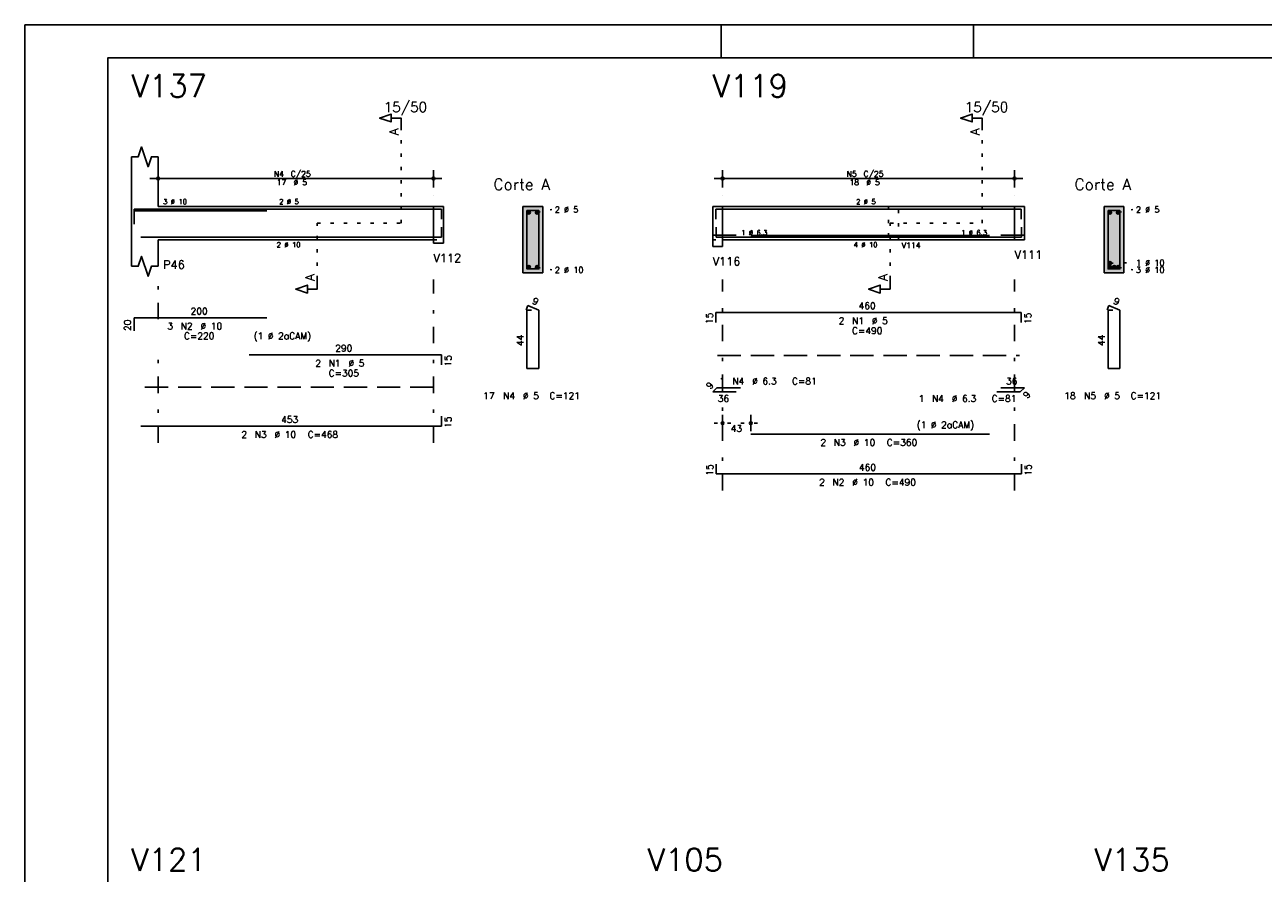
# Model space of a CAD drawing. Extents: x 0 to 84.1, y 0 to 59.4.
# Tile 3 of 6: x 0 to 37.3, y 33.8 to 59.4. Entities that reach past the tile are written whole.
import ezdxf

# ---------------------------------------------------------------- set-up
doc = ezdxf.new("R2010")
doc.units = 0
doc.header["$MEASUREMENT"] = 0
for name, pattern in [('ESTILO_TQS_0001', [1, 0.7, -0.3]), ('ESTILO_TQS_0002', [0.4, 0.1, -0.3]), ('ESTILO_TQS_0003', [1.5, 0.5, -0.4, 0.1, -0.5])]:
    doc.linetypes.add(name, pattern=pattern)
for name, color, linetype in [('1', 1, 'CONTINUOUS'), ('2', 2, 'CONTINUOUS'), ('4', 4, 'CONTINUOUS'), ('6', 6, 'CONTINUOUS'), ('7', 7, 'CONTINUOUS'), ('9', 9, 'CONTINUOUS')]:
    doc.layers.add(name, color=color, linetype=linetype)
doc.styles.get("Standard").update_dxf_attribs({"font": 'ROMANS.SHX'})

msp = doc.modelspace()

# ---------------------------------------------------------------- linework, layer by layer
at = {"layer": '1', "linetype": 'ESTILO_TQS_0002'}
for p, q in [((11.345, 53.42), (11.345, 56.29)), ((28.86447, 53.42), (28.86447, 56.29)), ((12.32, 53.92), (12.32, 52.92)), ((12.32, 53.92), (12.62, 53.92)), ((15.445, 53.745), (15.89, 53.83)), ((20.73947, 53.92), (21.03947, 53.92)), ((21.03947, 53.92), (21.03947, 52.92)), ((29.83947, 53.92), (29.83947, 52.92)), ((29.83947, 53.92), (30.13947, 53.92)), ((32.96447, 53.745), (33.40947, 53.83)), ((8.82, 51.735), (8.82, 53.42)), ((8.82, 53.42), (11.345, 53.42)), ((26.08947, 51.735), (26.08947, 53.42)), ((26.08947, 53.42), (28.86447, 53.42)), ((12.32, 52.92), (12.62, 52.92)), ((20.73947, 52.92), (21.03947, 52.92)), ((29.83947, 52.92), (30.13947, 52.92)), ((15.445, 52.095), (15.89, 52.01)), ((32.71447, 52.215), (33.40947, 52.226)), ((32.96447, 52.095), (33.40947, 52.01)), ((20.78947, 47.39), (22.13947, 47.39))]:
    msp.add_line(p, q, dxfattribs=at)
at = {"layer": '1', "linetype": 'ESTILO_TQS_0001'}
for p, q in [((20.88947, 49.435), (29.98947, 49.435)), ((3.62, 48.475), (12.47, 48.475))]:
    msp.add_line(p, q, dxfattribs=at)
at = {"layer": '1', "linetype": 'ESTILO_TQS_0002'}
msp.add_lwpolyline([(26.03947, 53.92), (26.03947, 52.92), (26.33947, 52.92), (26.33947, 53.92), (26.03947, 53.92)], dxfattribs=at)
at = {"layer": '1', "linetype": 'Continuous'}
for centre in [(15.195, 53.745), (15.445, 53.745), (32.71447, 53.745), (32.96447, 53.745), (15.195, 52.095), (15.445, 52.095), (32.71447, 52.215), (32.71447, 52.095), (32.83947, 52.095), (32.96447, 52.095)]:
    msp.add_circle(centre, 0.05, dxfattribs=at)
at = {"layer": '2', "linetype": 'Continuous'}
for p, q in [((84.100006, 59.400002), (0, 59.400002)), ((0, 59.400002), (0, 0)), ((21, 59.400002), (21, 58.400002)), ((28.600006, 58.400002), (28.600006, 59.400002)), ((3.22, 53.92), (3.22, 55.42)), ((4.02, 53.92), (4.02, 55.42)), ((4.02, 54.5), (4.02, 55.02)), ((12.32, 54.5), (12.32, 55.02)), ((21.03947, 54.5), (21.03947, 55.02)), ((29.83947, 54.5), (29.83947, 55.02)), ((3.77, 54.77), (12.57, 54.77)), ((20.78947, 54.77), (30.08947, 54.77)), ((4.02, 54.25), (4.02, 54.25)), ((12.32, 54.25), (12.32, 54.25)), ((21.03947, 54.25), (21.03947, 54.25)), ((29.83947, 54.25), (29.83947, 54.25)), ((3.22, 53.92), (3.22, 52.92)), ((4.02, 53.92), (12.32, 53.92)), ((12.32, 53.92), (12.32, 52.92)), ((12.32, 53.92), (12.32, 52.82)), ((12.32, 53.92), (12.62, 53.92)), ((12.62, 53.92), (12.62, 52.92)), ((12.62, 53.92), (12.62, 52.82)), ((15.62, 53.92), (15.02, 53.92)), ((15.02, 53.92), (15.02, 51.92)), ((15.62, 51.92), (15.62, 53.92)), ((20.73947, 53.92), (20.73947, 52.92)), ((20.73947, 53.92), (20.73947, 52.72)), ((20.73947, 53.92), (20.73947, 52.92)), ((20.73947, 53.92), (21.03947, 53.92)), ((21.03947, 53.92), (29.83947, 53.92)), ((21.03947, 53.92), (21.03947, 52.72)), ((29.83947, 53.92), (29.83947, 52.92)), ((29.83947, 53.92), (29.83947, 52.92)), ((29.83947, 53.92), (30.13947, 53.92)), ((30.13947, 53.92), (30.13947, 52.92)), ((30.13947, 53.92), (30.13947, 52.92)), ((33.13947, 53.92), (32.53947, 53.92)), ((32.53947, 53.92), (32.53947, 51.92)), ((33.13947, 51.92), (33.13947, 53.92)), ((3.22, 52.92), (3.22, 52.12)), ((4.02, 52.92), (12.32, 52.92)), ((4.02, 52.92), (4.02, 52.12)), ((12.32, 52.82), (12.62, 52.82)), ((20.73947, 52.72), (21.03947, 52.72)), ((21.03947, 52.92), (29.83947, 52.92)), ((29.83947, 52.92), (30.13947, 52.92)), ((15.02, 51.92), (15.62, 51.92)), ((32.53947, 51.92), (33.13947, 51.92)), ((21.03947, 47.15), (21.03947, 47.64)), ((21.88947, 47.15), (21.88947, 47.64)), ((21.03947, 47.05), (21.03947, 47.05)), ((21.88947, 47.05), (21.88947, 47.05))]:
    msp.add_line(p, q, dxfattribs=at)
at = {"layer": '2', "linetype": 'ESTILO_TQS_0003'}
for p, q in [((4.02, 50.522), (4.02, 51.72)), ((12.32, 46.8), (12.32, 51.72)), ((21.03947, 45.36), (21.03947, 51.72)), ((29.83947, 45.36), (29.83947, 51.72)), ((4.02, 46.8), (4.02, 49.718))]:
    msp.add_line(p, q, dxfattribs=at)
at = {"layer": '2', "linetype": 'Continuous'}
for points in [[(83.100006, 1), (2.5, 1), (2.5, 58.400002), (83.100006, 58.400002), (83.100006, 1)], [(11.345, 56.29), (11.345, 56.59), (11.045, 56.59), (11.045, 56.47), (10.695, 56.59), (11.045, 56.71), (11.045, 56.59)], [(28.86447, 56.29), (28.86447, 56.59), (28.56447, 56.59), (28.56447, 56.47), (28.21447, 56.59), (28.56447, 56.71), (28.56447, 56.59)], [(3.22, 55.42), (3.42, 55.42), (3.52, 55.72), (3.72, 55.12), (3.82, 55.42), (4.02, 55.42)], [(3.22, 52.12), (3.42, 52.12), (3.52, 52.42), (3.72, 51.82), (3.82, 52.12), (4.02, 52.12)], [(8.82, 51.735), (8.82, 51.435), (8.52, 51.435), (8.52, 51.315), (8.17, 51.435), (8.52, 51.555), (8.52, 51.435)], [(26.08947, 51.735), (26.08947, 51.435), (25.78947, 51.435), (25.78947, 51.315), (25.43947, 51.435), (25.78947, 51.555), (25.78947, 51.435)]]:
    msp.add_lwpolyline(points, dxfattribs=at)
for centre, radius in [((4.02, 54.77), 0.041625), ((4.02, 54.77), 0.02075), ((12.32, 54.77), 0.041625), ((12.32, 54.77), 0.02075), ((21.03947, 54.77), 0.041625), ((21.03947, 54.77), 0.02075), ((29.83947, 54.77), 0.041625), ((29.83947, 54.77), 0.02075), ((21.03947, 47.39), 0.04), ((21.88947, 47.39), 0.04), ((21.03947, 47.39), 0.02), ((21.88947, 47.39), 0.02)]:
    msp.add_circle(centre, radius, dxfattribs=at)
at = {"layer": '4', "linetype": 'Continuous'}
for p, q in [((3.3, 53.44), (3.3, 53.84)), ((3.3, 53.84), (7.3, 53.84)), ((3.3, 53.39), (3.3, 53.79)), ((3.3, 53.79), (7.3, 53.79)), ((6.7604, 53.84), (12.5604, 53.84)), ((12.5604, 53.84), (12.5604, 53.54)), ((20.83947, 53.54), (20.83947, 53.84)), ((20.83947, 53.84), (30.03947, 53.84)), ((30.03947, 53.84), (30.03947, 53.54)), ((12.56, 53), (12.56, 53.3)), ((21.44947, 53.06), (20.73947, 53.06)), ((20.84947, 53.3), (20.84947, 53)), ((21.88947, 53.05), (29.08947, 53.05)), ((29.42947, 53.06), (30.13947, 53.06)), ((30.04947, 53), (30.04947, 53.3)), ((3.5, 53), (12.56, 53)), ((20.84947, 53), (30.04947, 53)), ((21.88947, 53), (29.08947, 53))]:
    msp.add_line(p, q, dxfattribs=at)
for points in [[(15.14, 53.8), (15.14, 52.04), (15.5, 52.04), (15.5, 53.8), (15.14, 53.8)], [(32.65947, 53.8), (32.65947, 52.04), (33.01947, 52.04), (33.01947, 53.8), (32.65947, 53.8)]]:
    msp.add_lwpolyline(points, dxfattribs=at)
at = {"layer": '6', "linetype": 'Continuous'}
for p, q in [((15.168338, 50.94), (15.113893, 50.81102)), ((15.28, 50.8), (15.14, 50.8)), ((15.14, 50.8), (15.14, 49.04)), ((15.5, 50.8), (15.168338, 50.94)), ((15.5, 49.04), (15.5, 50.8)), ((32.687808, 50.94), (32.633363, 50.81102)), ((32.79947, 50.8), (32.65947, 50.8)), ((32.65947, 50.8), (32.65947, 49.04)), ((33.01947, 50.8), (32.687808, 50.94)), ((33.01947, 49.04), (33.01947, 50.8)), ((3.3, 50.17), (3.3, 50.57)), ((3.3, 50.57), (7.3, 50.57)), ((20.83947, 50.43), (20.83947, 50.73)), ((20.83947, 50.73), (30.03947, 50.73)), ((30.03947, 50.73), (30.03947, 50.43)), ((6.7604, 49.45), (12.5604, 49.45)), ((12.5604, 49.45), (12.5604, 49.15)), ((15.14, 49.04), (15.5, 49.04)), ((32.65947, 49.04), (33.01947, 49.04)), ((20.73947, 48.332721), (20.866749, 48.46)), ((21.44947, 48.332721), (20.73947, 48.332721)), ((20.866749, 48.46), (21.576749, 48.46)), ((30.012191, 48.332721), (29.302191, 48.332721)), ((29.42947, 48.46), (30.13947, 48.46)), ((30.13947, 48.46), (30.012191, 48.332721)), ((12.56, 47.3), (12.56, 47.6)), ((3.5, 47.3), (12.56, 47.3)), ((21.88947, 47.06), (29.08947, 47.06)), ((20.84947, 46.16), (20.84947, 45.86)), ((30.04947, 45.86), (30.04947, 46.16)), ((20.84947, 45.86), (30.04947, 45.86))]:
    msp.add_line(p, q, dxfattribs=at)
at = {"layer": '9', "linetype": 'Continuous'}
for points in [[(15.62, 51.92), (15.62, 53.92), (15.02, 53.92)], [(15.62, 51.92), (15.02, 53.92), (15.02, 51.92)], [(15.245, 53.745), (15.17, 53.788301), (15.148015, 53.762101)], [(15.245, 53.745), (15.203682, 53.79424), (15.17, 53.788301)], [(15.245, 53.745), (15.233302, 53.777139), (15.203682, 53.79424)], [(15.495, 53.745), (15.42, 53.788301), (15.398015, 53.762101)], [(15.495, 53.745), (15.453682, 53.79424), (15.42, 53.788301)], [(15.495, 53.745), (15.483302, 53.777139), (15.453682, 53.79424)], [(33.13947, 51.92), (33.13947, 53.92), (32.53947, 53.92)], [(33.13947, 51.92), (32.53947, 53.92), (32.53947, 51.92)], [(32.76447, 53.745), (32.68947, 53.788301), (32.667485, 53.762101)], [(32.76447, 53.745), (32.723152, 53.79424), (32.68947, 53.788301)], [(32.76447, 53.745), (32.752772, 53.777139), (32.723152, 53.79424)], [(33.01447, 53.745), (32.93947, 53.788301), (32.917485, 53.762101)], [(33.01447, 53.745), (32.973152, 53.79424), (32.93947, 53.788301)], [(33.01447, 53.745), (33.002772, 53.777139), (32.973152, 53.79424)], [(15.245, 53.745), (15.148015, 53.762101), (15.148015, 53.727899)], [(15.245, 53.745), (15.148015, 53.727899), (15.17, 53.701699)], [(15.245, 53.745), (15.17, 53.701699), (15.203682, 53.69576)], [(15.245, 53.745), (15.203682, 53.69576), (15.233302, 53.712861)], [(15.245, 53.745), (15.233302, 53.712861), (15.245, 53.745)], [(15.495, 53.745), (15.398015, 53.762101), (15.398015, 53.727899)], [(15.495, 53.745), (15.398015, 53.727899), (15.42, 53.701699)], [(15.495, 53.745), (15.42, 53.701699), (15.453682, 53.69576)], [(15.495, 53.745), (15.453682, 53.69576), (15.483302, 53.712861)], [(15.495, 53.745), (15.483302, 53.712861), (15.495, 53.745)], [(32.76447, 53.745), (32.667485, 53.762101), (32.667485, 53.727899)], [(32.76447, 53.745), (32.667485, 53.727899), (32.68947, 53.701699)], [(32.76447, 53.745), (32.68947, 53.701699), (32.723152, 53.69576)], [(32.76447, 53.745), (32.723152, 53.69576), (32.752772, 53.712861)], [(32.76447, 53.745), (32.752772, 53.712861), (32.76447, 53.745)], [(33.01447, 53.745), (32.917485, 53.762101), (32.917485, 53.727899)], [(33.01447, 53.745), (32.917485, 53.727899), (32.93947, 53.701699)], [(33.01447, 53.745), (32.93947, 53.701699), (32.973152, 53.69576)], [(33.01447, 53.745), (32.973152, 53.69576), (33.002772, 53.712861)], [(33.01447, 53.745), (33.002772, 53.712861), (33.01447, 53.745)], [(15.62, 51.92), (15.02, 51.92), (15.62, 51.92)], [(15.245, 52.095), (15.17, 52.138301), (15.148015, 52.112101)], [(15.245, 52.095), (15.148015, 52.112101), (15.148015, 52.077899)], [(15.245, 52.095), (15.148015, 52.077899), (15.17, 52.051699)], [(15.245, 52.095), (15.203682, 52.14424), (15.17, 52.138301)], [(15.245, 52.095), (15.17, 52.051699), (15.203682, 52.04576)], [(15.245, 52.095), (15.233302, 52.127139), (15.203682, 52.14424)], [(15.245, 52.095), (15.203682, 52.04576), (15.233302, 52.062861)], [(15.245, 52.095), (15.233302, 52.062861), (15.245, 52.095)], [(15.495, 52.095), (15.42, 52.138301), (15.398015, 52.112101)], [(15.495, 52.095), (15.398015, 52.112101), (15.398015, 52.077899)], [(15.495, 52.095), (15.398015, 52.077899), (15.42, 52.051699)], [(15.495, 52.095), (15.453682, 52.14424), (15.42, 52.138301)], [(15.495, 52.095), (15.42, 52.051699), (15.453682, 52.04576)], [(15.495, 52.095), (15.483302, 52.127139), (15.453682, 52.14424)], [(15.495, 52.095), (15.453682, 52.04576), (15.483302, 52.062861)], [(15.495, 52.095), (15.483302, 52.062861), (15.495, 52.095)], [(33.13947, 51.92), (32.53947, 51.92), (33.13947, 51.92)], [(32.76447, 52.215), (32.68947, 52.258301), (32.667485, 52.232101)], [(32.76447, 52.215), (32.667485, 52.232101), (32.667485, 52.197899)], [(32.76447, 52.215), (32.667485, 52.197899), (32.68947, 52.171699)], [(32.76447, 52.095), (32.68947, 52.138301), (32.667485, 52.112101)], [(32.76447, 52.095), (32.667485, 52.112101), (32.667485, 52.077899)], [(32.76447, 52.095), (32.667485, 52.077899), (32.68947, 52.051699)], [(32.76447, 52.215), (32.723152, 52.26424), (32.68947, 52.258301)], [(32.76447, 52.215), (32.68947, 52.171699), (32.723152, 52.16576)], [(32.76447, 52.095), (32.723152, 52.14424), (32.68947, 52.138301)], [(32.76447, 52.095), (32.68947, 52.051699), (32.723152, 52.04576)], [(32.76447, 52.215), (32.752772, 52.247139), (32.723152, 52.26424)], [(32.76447, 52.215), (32.723152, 52.16576), (32.752772, 52.182861)], [(32.76447, 52.095), (32.752772, 52.127139), (32.723152, 52.14424)], [(32.76447, 52.095), (32.723152, 52.04576), (32.752772, 52.062861)], [(32.76447, 52.215), (32.752772, 52.182861), (32.76447, 52.215)], [(32.76447, 52.095), (32.752772, 52.062861), (32.76447, 52.095)], [(32.88947, 52.095), (32.81447, 52.138301), (32.792485, 52.112101)], [(32.88947, 52.095), (32.792485, 52.112101), (32.792485, 52.077899)], [(32.88947, 52.095), (32.792485, 52.077899), (32.81447, 52.051699)], [(32.88947, 52.095), (32.848152, 52.14424), (32.81447, 52.138301)], [(32.88947, 52.095), (32.81447, 52.051699), (32.848152, 52.04576)], [(32.88947, 52.095), (32.877772, 52.127139), (32.848152, 52.14424)], [(32.88947, 52.095), (32.848152, 52.04576), (32.877772, 52.062861)], [(32.88947, 52.095), (32.877772, 52.062861), (32.88947, 52.095)], [(33.01447, 52.095), (32.93947, 52.138301), (32.917485, 52.112101)], [(33.01447, 52.095), (32.917485, 52.112101), (32.917485, 52.077899)], [(33.01447, 52.095), (32.917485, 52.077899), (32.93947, 52.051699)], [(33.01447, 52.095), (32.973152, 52.14424), (32.93947, 52.138301)], [(33.01447, 52.095), (32.93947, 52.051699), (32.973152, 52.04576)], [(33.01447, 52.095), (33.002772, 52.127139), (32.973152, 52.14424)], [(33.01447, 52.095), (32.973152, 52.04576), (33.002772, 52.062861)], [(33.01447, 52.095), (33.002772, 52.062861), (33.01447, 52.095)]]:
    msp.add_solid(points, dxfattribs=at)

# ---------------------------------------------------------------- texts
at = {"layer": '2', "linetype": 'Continuous'}
for s, height, p in [('15/50', 0.3, (10.82, 56.77)), ('15/50', 0.3, (28.33947, 56.77)), ('N4', 0.17, (7.507, 54.821)), ('C/25', 0.17, (8.017, 54.821)), ('N5', 0.17, (24.77647, 54.821)), ('C/25', 0.17, (25.28647, 54.821)), ('17', 0.17, (7.592, 54.566)), ('%%c 5', 0.17, (8.102, 54.566)), ('Corte A', 0.34, (14.13, 54.42)), ('18', 0.17, (24.86147, 54.566)), ('%%c 5', 0.17, (25.37147, 54.566)), ('Corte A', 0.34, (31.64947, 54.42)), ('3 %%c 10', 0.15, (4.17, 53.995)), ('2 %%c 5', 0.15, (7.67, 53.995)), ('2 %%c 5', 0.15, (25.06447, 53.995)), ('2 %%c 5', 0.18, (15.98, 53.74)), ('2 %%c 5', 0.18, (33.49947, 53.74)), ('1 %%c 6.3', 0.15, (21.59947, 53.06)), ('1 %%c 6.3', 0.15, (28.22947, 53.06)), ('2 %%c 10', 0.15, (7.595, 52.695)), ('4 %%c 10', 0.15, (24.98947, 52.695)), ('V114', 0.17, (26.43947, 52.67)), ('P46', 0.25, (4.17, 52.045)), ('V112', 0.25, (12.32, 52.245)), ('V116', 0.25, (20.73947, 52.145)), ('V111', 0.25, (29.83947, 52.345)), ('1 %%c 10', 0.18, (33.49947, 52.136)), ('2 %%c 10', 0.18, (15.98, 51.92)), ('3 %%c 10', 0.18, (33.49947, 51.92)), ('200', 0.2, (5, 50.67)), ('460', 0.2, (25.13947, 50.83)), ('3', 0.2, (4.3, 50.22)), ('N2', 0.2, (4.7, 50.22)), ('%%c 10', 0.2, (5.3, 50.22)), ('2', 0.2, (24.53947, 50.38)), ('N1', 0.2, (24.93947, 50.38)), ('%%c 5', 0.2, (25.53947, 50.38)), ('C=220', 0.2, (4.8, 49.92)), ('(1 %%c 2aCAM)', 0.2, (6.9, 49.92)), ('C=490', 0.2, (24.93947, 50.08)), ('290', 0.2, (9.3604, 49.55)), ('2', 0.2, (8.7604, 49.1)), ('N1', 0.2, (9.1604, 49.1)), ('%%c 5', 0.2, (9.7604, 49.1)), ('C=305', 0.2, (9.1604, 48.8)), ('1', 0.2, (20.930389, 48.56)), ('N4', 0.2, (21.330389, 48.56)), ('%%c 6.3', 0.2, (21.930389, 48.56)), ('C=81', 0.2, (23.130389, 48.56)), ('36', 0.2, (29.58447, 48.56)), ('17', 0.2, (13.82, 48.12)), ('N4', 0.2, (14.42, 48.12)), ('%%c 5', 0.2, (15.02, 48.12)), ('C=121', 0.2, (15.82, 48.12)), ('36', 0.2, (20.89447, 48.032721)), ('1', 0.2, (26.948551, 48.032721)), ('N4', 0.2, (27.348551, 48.032721)), ('%%c 6.3', 0.2, (27.948551, 48.032721)), ('C=81', 0.2, (29.148551, 48.032721)), ('18', 0.2, (31.33947, 48.12)), ('N5', 0.2, (31.93947, 48.12)), ('%%c 5', 0.2, (32.53947, 48.12)), ('C=121', 0.2, (33.33947, 48.12)), ('453', 0.2, (7.73, 47.4)), ('(1 %%c 2aCAM)', 0.2, (26.88947, 47.24)), ('2', 0.2, (6.53, 46.95)), ('N3', 0.2, (6.93, 46.95)), ('%%c 10', 0.2, (7.53, 46.95)), ('C=468', 0.2, (8.53, 46.95)), ('43', 0.2, (21.28447, 47.13)), ('2', 0.2, (23.98947, 46.71)), ('N3', 0.2, (24.38947, 46.71)), ('%%c 10', 0.2, (24.98947, 46.71)), ('C=360', 0.2, (25.98947, 46.71)), ('460', 0.2, (25.14947, 45.96)), ('2', 0.2, (23.94947, 45.51)), ('N2', 0.2, (24.34947, 45.51)), ('%%c 10', 0.2, (24.94947, 45.51)), ('C=490', 0.2, (25.94947, 45.51))]:
    msp.add_text(s, height=height, dxfattribs=at).set_placement(p)
for s, height, rotation, p in [('A', 0.272, 90, (11.2634, 56.0724)), ('A', 0.272, 90, (28.78287, 56.0724)), ('A', 0.272, 90, (8.7384, 51.6806)), ('A', 0.272, 90, (26.00787, 51.6806)), ('9', 0.2, 337.11462, (15.280929, 51.001017)), ('9', 0.2, 337.11462, (32.800399, 51.001017)), ('20', 0.2, 90, (3.2, 50.17)), ('15', 0.2, 90, (20.73947, 50.38)), ('15', 0.2, 90, (30.33947, 50.38)), ('44', 0.2, 90, (15.04, 49.72)), ('44', 0.2, 90, (32.55947, 49.72)), ('15', 0.2, 90, (12.8604, 49.1)), ('9', 0.2, 45, (20.661688, 48.39636)), ('9', 0.2, 45, (30.217252, 48.113518)), ('15', 0.2, 90, (12.86, 47.25)), ('15', 0.2, 90, (20.74947, 45.81)), ('15', 0.2, 90, (30.34947, 45.81))]:
    msp.add_text(s, height=height, rotation=rotation, dxfattribs=at).set_placement(p)
at = {"layer": '7', "linetype": 'Continuous'}
for s, p in [('V137', (3.22, 57.22)), ('V119', (20.73947, 57.22)), ('V121', (3.21, 33.895)), ('V105', (18.78, 33.895)), ('V135', (32.25, 33.895))]:
    msp.add_text(s, height=0.68, dxfattribs=at).set_placement(p)

doc.saveas('drawing.dxf')
